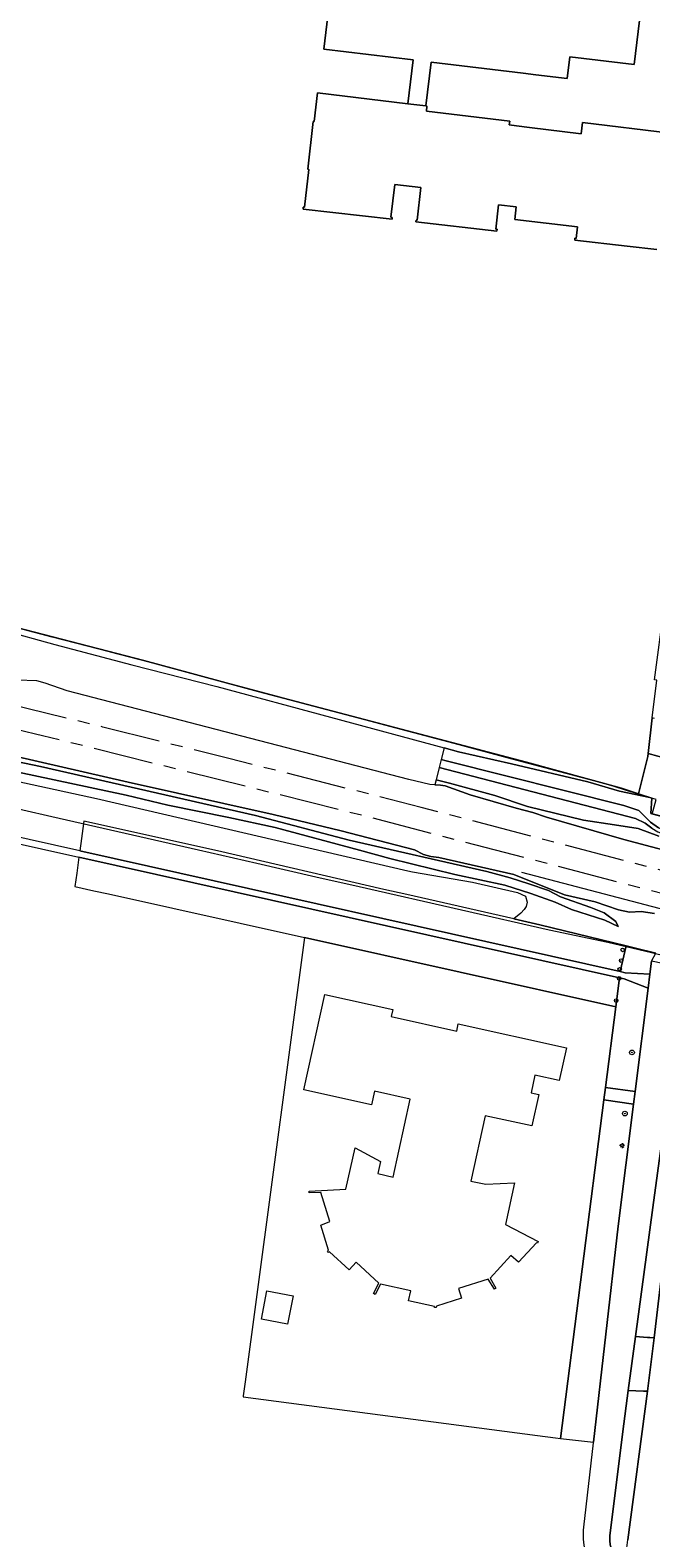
# Model space of a CAD drawing. Header units: metres. Extents: x 168032 to 180145, y 382923 to 399665.
# Tile 48 of 256: x 177411 to 177514, y 386612 to 386864. Entities that reach past the tile are written whole.
import ezdxf
from ezdxf.enums import TextEntityAlignment as Align

# ---------------------------------------------------------------- set-up
doc = ezdxf.new("R2010")
doc.units = ezdxf.units.M
doc.linetypes.add('AM-AS', pattern=[16, 10, -2, 2, -2])
doc.layers.get('0').update_dxf_attribs({"color": 8, "lineweight": 18})
for name, color, linetype, lineweight in [('B-WE-AM-AS_SPOOR-G', 8, 'AM-AS', 18), ('B-WE-GR-BOOM-S', 8, 'Continuous', 18), ('B-WE-GR-GRAS-GV', 8, 'Continuous', 18), ('B-WE-GR-GROENVOORZIENING-GV', 8, 'Continuous', 18), ('B-WE-IE-TERREINAFSCHEIDING_KUNSTMATIG_HEKWERK-G', 8, 'IE-TERREINAFSCHEIDING-KUNSTMATIG', 18), ('B-WE-KL-ET_LS_OV_LICHTMAST-S', 8, 'Continuous', 18), ('B-WE-OG-BEBOUWING-GV', 8, 'Continuous', 18), ('B-WE-OG-TERREIN_CULTUURSCHEIDING-GV', 8, 'Continuous', 18), ('B-WE-OG-TERREIN_ERF-GV', 8, 'Continuous', 18), ('B-WE-OG-WATER_SLOOT-GV', 8, 'Continuous', 18), ('B-WE-VH-VERHARDING_BETONSTRAATSTEEN-GV', 8, 'Continuous', 18), ('B-WE-VH-VERHARDING_HALFVERHARDING-GV', 8, 'Continuous', 18), ('B-WE-VW-AFSLUITPAAL-S', 8, 'Continuous', 18)]:
    doc.layers.add(name, color=color, linetype=linetype, lineweight=lineweight)
doc.styles.add('NLCS-ISO', font='NLCS-ISO.ttf')
doc.linetypes.add('IE-TERREINAFSCHEIDING-KUNSTMATIG', pattern='A,4,[82,NLCS.SHX,S=0.75,R=90,X=0,Y=0],4,-2', length=10)

# ---------------------------------------------------------------- blocks, each defined once
blk = doc.blocks.new('SKL-ET_OV_LICHTMAST-SO')
at = {"color": 0, "linetype": 'ByBlock', "lineweight": 18}
for points in [[(-1.2, 0), (-2, 0)], [(-1.4, 1.4), (-0.9, 0.9)], [(0, 2), (0, 1.2)], [(0.9, 0.9), (1.4, 1.4)], [(2, 0), (1.2, 0)], [(-1.4, -1.4), (-0.9, -0.9)], [(0, -1.2), (0, -2)], [(0.9, -0.9), (1.4, -1.4)]]:
    blk.add_lwpolyline(points, dxfattribs=at)
blk.add_circle((0, 0), 1, dxfattribs=at)
blk = doc.blocks.new('SVW-AFSLUITPAAL-SO')
at = {"lineweight": 18}
blk.add_circle((0, 0), 1.5, dxfattribs=at)
at = {"lineweight": 18, "style": 'NLCS-ISO'}
blk.add_text('af', height=1.8, dxfattribs=at).set_placement((0, 0), align=Align.MIDDLE_CENTER)
blk = doc.blocks.new('SGR-BOOM_01-SO')
at = {"linetype": 'ByBlock', "lineweight": 18}
h = blk.add_hatch(color=0, dxfattribs=at)
h.dxf.hatch_style = 1
edge = h.paths.add_edge_path()
edge.add_arc((0, 0), 0.25, 0, 360)
at = {"color": 0, "linetype": 'ByBlock', "lineweight": 18}
for radius in [2, 0.25]:
    blk.add_circle((0, 0), radius, dxfattribs=at)

msp = doc.modelspace()

# ---------------------------------------------------------------- linework, layer by layer
at = {"layer": 'B-WE-AM-AS_SPOOR-G', "flags": 128}
for points in [[(179380.56, 386227.897), (179280.691, 386254.427), (179197.292, 386276.742), (179117.295, 386297.84), (178883.939, 386359.862), (178789.488, 386385.042), (178650.786, 386421.814), (177949.796, 386608.25), (177899.355, 386621.742), (177883.661, 386625.83), (177761.716, 386658.41), (177677.272, 386680.748), (177510.328, 386725.152), (177475.793, 386734.204), (177443.681, 386742.369), (177422.648, 386747.621), (177396.256, 386754.087), (177344.301, 386766.36), (177314.281, 386773.123), (177290.142, 386778.42), (177251.997, 386786.543), (177200.815, 386797.094), (177161.929, 386805.309), (177142.85, 386809.451), (177111.721, 386816.433)], [(179379.452, 386224.445), (179036.882, 386315.605), (178542.27, 386447.026), (178266.985, 386520.332), (178071.45, 386572.173), (178007.591, 386589.22), (177824.506, 386637.819), (177536.111, 386714.539), (177467.167, 386732.554), (177418.083, 386744.814), (177377.577, 386754.585), (177342.082, 386762.874), (177296.806, 386772.956), (177249.869, 386782.919), (177171.875, 386799.144), (177140.68, 386805.872), (177110.886, 386812.66)]]:
    msp.add_lwpolyline(points, dxfattribs=at)
at = {"layer": 'B-WE-GR-GRAS-GV', "flags": 128}
msp.add_lwpolyline([(177343.65, 386780.461), (177371.528, 386772.843), (177396.906, 386766.285), (177414.639, 386761.394), (177427.526, 386757.997), (177441.715, 386754.388), (177479.642, 386744.126), (177482.058, 386743.472), (177490.905, 386741.478), (177503.622, 386738.441), (177508.912, 386736.934), (177513.957, 386735.841), (177512.593, 386736.307), (177512.068, 386736.48), (177509.242, 386737.41), (177493.364, 386741.731), (177448.576, 386753.572), (177429.494, 386758.706), (177398.95, 386766.634), (177387.565, 386769.556), (177353.81, 386778.436), (177343.849, 386781.056)], close=True, dxfattribs=at)
for points in [[(177514.758, 386716.462), (177512.54, 386716.802), (177510.564, 386716.674), (177508.755, 386717.114), (177504.816, 386718.414), (177499.745, 386719.619), (177491.255, 386723.008), (177478.737, 386725.844), (177477.399, 386726.005), (177476.169, 386726.32), (177474.697, 386727.102), (177462.451, 386730.299), (177451.116, 386732.991), (177426.896, 386738.41), (177404.284, 386743.576)], [(177408.556, 386740.06), (177426.555, 386736.263), (177433.494, 386734.571), (177443.684, 386732.509), (177451.409, 386730.836), (177465.53, 386727.068), (177470.573, 386725.639), (177481.395, 386722.995), (177489.739, 386721.233), (177494.114, 386719.837), (177498.153, 386718.388), (177500.886, 386717.142), (177506.479, 386715.369), (177508.705, 386714.287), (177508.313, 386715.132), (177506.349, 386716.589), (177504.098, 386717.476), (177499.069, 386719.245), (177497.045, 386720.328), (177493.764, 386721.438), (177490.673, 386722.42), (177486.754, 386723.511), (177463.808, 386728.731), (177448.127, 386732.842), (177412.246, 386741.006), (177405.595, 386742.439)], [(177405.595, 386742.439), (177412.246, 386741.006), (177448.127, 386732.842), (177463.808, 386728.731), (177486.754, 386723.511), (177490.673, 386722.42), (177493.764, 386721.438), (177497.045, 386720.328), (177499.069, 386719.245), (177504.098, 386717.476), (177506.349, 386716.589), (177508.313, 386715.132), (177508.705, 386714.287), (177506.479, 386715.369), (177500.886, 386717.142), (177498.153, 386718.388), (177494.114, 386719.837), (177489.739, 386721.233), (177481.395, 386722.995), (177470.573, 386725.639), (177465.53, 386727.068), (177451.409, 386730.836), (177443.684, 386732.509), (177433.494, 386734.571), (177426.555, 386736.263), (177408.556, 386740.06)], [(177397.527, 386740.942), (177421.591, 386735.666), (177473.594, 386723.581), (177474.37, 386723.447), (177484.345, 386721.731), (177491.874, 386719.985), (177493.204, 386719.384), (177493.485, 386718.37), (177493.303, 386717.655), (177492.97, 386717.139), (177492.449, 386716.511), (177491.266, 386715.571), (177495.61, 386714.584), (177510.03, 386711.072), (177511.371, 386710.75), (177514.95, 386709.826)], [(177515.48, 386729.409), (177512.022, 386730.693), (177508.062, 386731.264), (177502.892, 386732.048), (177493.567, 386734.365), (177488.069, 386736.198), (177480.556, 386738.253), (177478.308, 386738.8), (177478.104, 386737.983), (177479.032, 386737.914), (177479.819, 386737.773), (177483.952, 386736.268), (177491.638, 386734.051), (177494.421, 386733.368), (177496.701, 386732.59), (177509.634, 386728.811), (177529.177, 386723.661)]]:
    msp.add_lwpolyline(points, dxfattribs=at)
at = {"layer": 'B-WE-GR-GROENVOORZIENING-GV', "flags": 128}
msp.add_lwpolyline([(177525.71, 386739.48), (177523.465, 386740.179), (177518.415, 386741.056), (177518.539, 386741.855), (177513.683, 386743.208), (177513.623, 386742.699), (177512.068, 386736.48), (177512.593, 386736.307), (177513.957, 386735.841), (177514.294, 386735.726), (177514.112, 386733.166), (177514.779, 386732.993), (177524.151, 386730.56), (177525.246, 386738.929), (177525.616, 386738.827)], close=True, dxfattribs=at)
at = {"layer": 'B-WE-IE-TERREINAFSCHEIDING_KUNSTMATIG_HEKWERK-G', "flags": 128}
for points in [[(177121.174, 386804.144), (177121.591, 386804.048), (177119.739, 386795.938), (177126.882, 386794.364), (177131.77, 386793.311), (177144.044, 386790.702), (177152.924, 386788.775), (177160.274, 386787.222), (177170.032, 386785.18), (177174.924, 386784.127), (177187.138, 386781.582), (177192.089, 386780.553), (177199.383, 386778.996), (177211.575, 386776.45), (177218.943, 386774.897), (177228.803, 386772.833), (177236.139, 386771.382), (177242.045, 386770.07), (177246.889, 386769.05), (177258.775, 386766.532), (177268.531, 386764.445), (177275.859, 386762.899), (177283.261, 386761.357), (177302.778, 386757.253), (177315.038, 386754.694), (177324.83, 386752.65), (177337.017, 386749.962), (177345.923, 386747.927), (177358.079, 386745.26), (177370.542, 386742.452), (177377.64, 386740.886), (177394.694, 386737.136), (177404.426, 386734.905), (177414.179, 386732.68), (177423.956, 386730.433), (177431.279, 386728.758), (177438.609, 386727.09), (177448.345, 386724.863), (177458.199, 386722.602), (177465.43, 386720.974), (177482.516, 386717.103), (177497.174, 386713.775), (177506.955, 386711.673), (177514.24, 386709.971), (177521.552, 386708.207), (177528.871, 386706.362), (177536.116, 386704.485), (177542.391, 386702.777), (177549.653, 386700.807), (177564.074, 386696.905), (177571.314, 386694.937), (177585.739, 386691.006), (177593.007, 386689.028), (177597.799, 386687.731), (177600.244, 386687.046), (177607.461, 386685.091), (177619.557, 386681.804), (177624.416, 386680.449), (177623.754, 386678.004), (177630.385, 386676.277), (177632.829, 386675.709), (177637.626, 386674.351), (177659.381, 386668.635), (177673.841, 386664.846), (177683.482, 386662.322), (177685.965, 386661.688), (177693.199, 386659.798), (177705.239, 386656.639), (177712.465, 386654.711), (177722.125, 386652.196), (177731.844, 386649.672), (177741.271, 386647.158), (177766.687, 386640.36), (177769.686, 386639.5), (177793.844, 386632.949), (177798.711, 386631.643), (177805.935, 386629.707), (177808.349, 386629.032), (177815.79, 386628.207), (177825.709, 386627.162), (177833.186, 386626.353), (177838.119, 386625.849), (177840.571, 386625.37), (177845.446, 386624.361), (177850.411, 386623.382), (177857.724, 386621.932), (177882.25, 386615.35), (177884.302, 386614.82), (177898.647, 386611.111), (177899.79, 386610.815), (177905.59, 386609.111), (177906.698, 386608.841), (177915.275, 386606.525), (177927.651, 386603.226), (177932.156, 386602.032), (177934.222, 386600.64), (177936.593, 386599.894), (177941.39, 386598.561), (177966.333, 386591.706), (177972.69, 386589.936), (177982.305, 386587.258), (177999.2, 386582.648), (178008.978, 386579.945), (178009.664, 386582.3), (178019.564, 386579.794), (178038.895, 386574.713), (178087.17, 386561.719), (178103.992, 386557.211), (178113.574, 386554.641), (178125.675, 386551.362), (178152.443, 386544.142), (178195.903, 386532.567), (178254.02, 386517.024), (178258.661, 386515.697), (178287.571, 386507.886), (178299.59, 386504.596), (178323.701, 386498.059), (178338.26, 386494.223), (178350.249, 386490.992), (178362.329, 386487.805), (178381.716, 386482.7), (178415.334, 386473.724), (178427.436, 386470.532), (178439.504, 386467.329), (178461.185, 386461.551), (178480.441, 386456.452), (178499.74, 386451.369), (178514.192, 386447.565), (178528.616, 386443.799), (178543.131, 386440.025), (178552.794, 386437.52), (178564.882, 386434.404), (178579.417, 386430.703), (178596.196, 386426.241), (178632.387, 386416.44), (178661.24, 386408.616), (178680.553, 386403.369), (178680.209, 386402.374), (178692.351, 386399.241), (178702.021, 386396.711), (178714.128, 386393.601), (178723.783, 386391.089), (178733.483, 386388.588), (178745.543, 386385.461), (178752.776, 386383.573), (178762.473, 386381.037), (178767.337, 386379.781), (178776.988, 386377.304), (178786.665, 386374.781), (178793.909, 386372.898), (178803.596, 386370.35), (178813.265, 386367.852), (178822.913, 386365.328), (178835.022, 386362.198), (178847.134, 386359.029), (178859.204, 386355.879), (178866.441, 386353.99), (178873.739, 386352.111), (178885.836, 386348.965), (178897.916, 386345.794), (178905.136, 386343.926), (178910.003, 386342.643), (178917.191, 386340.65), (178924.431, 386338.552), (178934.017, 386335.763), (178945.961, 386332.311), (178965.166, 386326.757), (178977.166, 386323.252), (178986.778, 386320.446), (178993.994, 386318.503), (179037.358, 386307.297), (179042.405, 386305.978), (179044.9, 386306.45)], [(177852.201, 386641.401), (177847.033, 386642.865), (177840.544, 386646.195), (177824.143, 386650.751), (177809.891, 386654.587), (177781.922, 386662.312), (177778.668, 386663.163), (177761.178, 386668.09), (177741.169, 386673.325), (177728.927, 386676.709), (177708.918, 386681.951), (177689.603, 386686.957), (177668.383, 386692.399), (177659.471, 386694.754), (177613.822, 386706.93), (177610.825, 386707.712), (177550.345, 386723.609), (177528.869, 386729.249), (177514.357, 386733.082), (177515.023, 386735.53), (177510.241, 386736.946), (177507.833, 386737.734), (177505.438, 386738.429), (177490.971, 386742.272), (177481.302, 386744.879), (177471.646, 386747.426), (177462.003, 386750.013), (177443.25, 386755.008), (177433.615, 386757.592), (177423.943, 386760.118), (177414.22, 386762.643), (177404.466, 386765.159), (177392.429, 386768.254), (177387.895, 386769.473), (177371.179, 386774.045), (177349.551, 386779.796), (177323.073, 386786.815), (177310.044, 386790.165)], [(177512.068, 386736.48), (177509.242, 386737.41), (177493.364, 386741.731), (177448.576, 386753.572), (177429.494, 386758.706), (177398.95, 386766.634), (177387.565, 386769.556), (177353.81, 386778.436)], [(177512.068, 386736.48), (177513.623, 386742.699)], [(177513.623, 386742.699), (177513.683, 386743.208)], [(177557.387, 386721.877), (177546.23, 386724.829), (177524.151, 386730.56), (177514.779, 386732.993), (177514.112, 386733.166), (177514.294, 386735.726), (177512.593, 386736.307), (177512.068, 386736.48)], [(177521.25, 386715.786), (177492.581, 386723.323)], [(177510.03, 386711.072), (177495.61, 386714.584)], [(177514.95, 386709.826), (177511.371, 386710.75), (177510.03, 386711.072)]]:
    msp.add_lwpolyline(points, dxfattribs=at)
at = {"layer": 'B-WE-OG-BEBOUWING-GV', "flags": 128}
for points in [[(177462.951, 386870.614), (177461.075, 386870.843), (177461.16, 386871.539), (177460.842, 386871.577), (177459.531, 386860.837), (177474.485, 386859.021), (177473.596, 386851.702), (177476.565, 386851.347), (177477.453, 386858.661), (177492.799, 386856.797), (177494.931, 386856.538), (177500.194, 386855.899), (177500.636, 386859.541), (177511.359, 386858.248), (177512.921, 386871.204), (177517.339, 386870.672), (177517.255, 386869.977), (177517.573, 386869.938)], [(177517.36, 386846.775), (177502.715, 386848.551), (177502.491, 386846.709), (177493.864, 386847.756), (177491.69, 386848.019), (177490.489, 386848.165), (177490.573, 386848.815), (177476.672, 386850.476), (177476.773, 386851.322), (177476.565, 386851.347), (177473.596, 386851.702), (177458.513, 386853.505), (177457.969, 386848.736), (177457.78, 386848.757), (177456.867, 386840.769), (177457.076, 386840.745), (177456.353, 386834.416), (177456.124, 386834.443), (177456.087, 386834.115), (177470.94, 386832.418), (177470.976, 386832.736), (177470.758, 386832.761), (177471.383, 386838.215), (177475.763, 386837.715), (177475.141, 386832.27), (177474.972, 386832.289), (177474.934, 386831.961), (177488.446, 386830.417), (177488.484, 386830.745), (177488.265, 386830.77), (177488.727, 386834.814), (177491.658, 386834.479), (177491.415, 386832.353), (177501.897, 386831.155), (177501.677, 386829.228), (177501.458, 386829.253), (177501.422, 386828.935), (177510.175, 386827.935), (177515.143, 386827.367)]]:
    msp.add_lwpolyline(points, dxfattribs=at)
at = {"layer": 'B-WE-OG-TERREIN_CULTUURSCHEIDING-GV', "flags": 128}
for points in [[(177419.492, 386731.887), (177418.822, 386726.947), (177509.034, 386706.776), (177510.03, 386711.072), (177495.61, 386714.584), (177491.266, 386715.571), (177473.391, 386719.634), (177469.581, 386720.5), (177441.825, 386726.948)], [(177418.676, 386725.87), (177418.306, 386723.21), (177418.004, 386720.973), (177421.189, 386720.268), (177423.599, 386719.734), (177456.337, 386712.483), (177508.282, 386700.901), (177508.898, 386705.716)], [(177514.95, 386709.826), (177511.371, 386710.75), (177510.03, 386711.072), (177509.034, 386706.776), (177509.876, 386706.588), (177513.994, 386706.33), (177514.271, 386708.52)], [(177513.7, 386704.006), (177509.689, 386705.539), (177508.898, 386705.716), (177508.282, 386700.901), (177506.558, 386687.432), (177511.516, 386686.743)], [(177520.365, 386693.52), (177521.109, 386697.747), (177521.911, 386700.642), (177520.512, 386700.544), (177518.986, 386700.437), (177518.053, 386693.589), (177514.479, 386667.359), (177511.579, 386645.81), (177513.565, 386645.684), (177513.964, 386645.664), (177514.695, 386645.628), (177517.718, 386671.157), (177519.778, 386688.56)], [(177508.674, 386664.271), (177511.247, 386684.616), (177506.29, 386685.335), (177499.054, 386628.803), (177504.54, 386628.175)]]:
    msp.add_lwpolyline(points, close=True, dxfattribs=at)
for points in [[(177513.555, 386636.678), (177512.889, 386636.708), (177510.369, 386636.823), (177509.447, 386629.972), (177507.314, 386612.539)], [(177509.735, 386607.43), (177510.316, 386611.878), (177513.555, 386636.678)]]:
    msp.add_lwpolyline(points, dxfattribs=at)
at = {"layer": 'B-WE-OG-TERREIN_CULTUURSCHEIDING-GV'}
msp.add_lwpolyline([(177507.314, 386612.539, 0.2797394), (177509.735, 386607.43)], format="xyb", dxfattribs=at)
at = {"layer": 'B-WE-OG-TERREIN_ERF-GV', "flags": 128}
for points in [[(177398.95, 386766.634), (177429.494, 386758.706), (177448.576, 386753.572), (177493.364, 386741.731), (177509.242, 386737.41), (177512.068, 386736.48), (177513.623, 386742.699), (177513.683, 386743.208), (177514.378, 386749.141), (177515.119, 386755.463), (177514.766, 386755.514), (177521.199, 386804.044), (177519.637, 386805.877), (177520.549, 386812.14), (177522.667, 386814.131), (177529.975, 386872.092)], [(177458.513, 386853.505), (177473.596, 386851.702), (177474.485, 386859.021), (177459.531, 386860.837), (177460.842, 386871.577), (177461.16, 386871.539), (177461.075, 386870.843), (177462.951, 386870.614)], [(177512.921, 386871.204), (177511.359, 386858.248), (177500.636, 386859.541), (177500.194, 386855.899), (177494.931, 386856.538), (177492.799, 386856.797), (177477.453, 386858.661), (177476.565, 386851.347), (177476.773, 386851.322), (177476.672, 386850.476), (177490.573, 386848.815), (177490.489, 386848.165), (177491.69, 386848.019), (177493.864, 386847.756), (177502.491, 386846.709), (177502.715, 386848.551), (177517.36, 386846.775)], [(177515.143, 386827.367), (177510.175, 386827.935), (177501.422, 386828.935), (177501.458, 386829.253), (177501.677, 386829.228), (177501.897, 386831.155), (177491.415, 386832.353), (177491.658, 386834.479), (177488.727, 386834.814), (177488.265, 386830.77), (177488.484, 386830.745), (177488.446, 386830.417), (177474.934, 386831.961), (177474.972, 386832.289), (177475.141, 386832.27), (177475.763, 386837.715), (177471.383, 386838.215), (177470.758, 386832.761), (177470.976, 386832.736), (177470.94, 386832.418), (177456.087, 386834.115), (177456.124, 386834.443), (177456.353, 386834.416), (177457.076, 386840.745), (177456.867, 386840.769), (177457.78, 386848.757), (177457.969, 386848.736), (177458.513, 386853.505)], [(177615.013, 386605.957), (177618.065, 386634.384), (177618.146, 386635.131), (177619.854, 386651.043), (177576.183, 386655.978), (177556.888, 386660.865), (177554.845, 386653.11), (177548.55, 386654.768), (177549.485, 386658.317), (177540.163, 386660.773), (177539.072, 386656.634), (177529.336, 386659.191), (177530.707, 386664.393), (177531.19, 386664.266), (177531.929, 386667.07), (177531.445, 386667.198), (177531.537, 386667.544), (177517.718, 386671.157), (177514.695, 386645.628), (177513.555, 386636.678), (177510.316, 386611.878)]]:
    msp.add_lwpolyline(points, dxfattribs=at)
for points in [[(177506.29, 386685.335), (177506.558, 386687.432), (177508.282, 386700.901), (177456.337, 386712.483), (177448.275, 386652.026), (177446.436, 386638.246), (177446.116, 386635.914), (177446.095, 386635.743), (177495.225, 386629.317), (177498.221, 386628.915), (177499.054, 386628.803)], [(177478.349, 386650.89), (177478.331, 386650.692), (177478.023, 386650.671), (177478.002, 386650.845), (177473.698, 386651.772), (177474.072, 386653.449), (177469.026, 386654.549), (177468.105, 386652.858), (177467.83, 386652.993), (177468.761, 386654.738), (177464.944, 386658.228), (177463.791, 386656.968), (177460.496, 386659.959), (177460.344, 386659.861), (177460.179, 386660.105), (177460.322, 386660.236), (177459.031, 386664.427), (177460.571, 386665.016), (177459.057, 386669.905), (177457.12, 386669.83), (177457.101, 386670.133), (177463.247, 386670.429), (177464.786, 386677.346), (177469.003, 386675.069), (177468.559, 386673.037), (177471.108, 386672.432), (177473.957, 386685.454), (177468.035, 386686.795), (177467.526, 386684.551), (177456.197, 386687.045), (177459.721, 386702.939), (177471.059, 386700.445), (177470.804, 386699.289), (177481.734, 386696.827), (177481.984, 386698.038), (177500.06, 386694.047), (177498.841, 386688.591), (177494.781, 386689.483), (177494.138, 386686.543), (177495.451, 386686.254), (177494.281, 386680.99), (177486.499, 386682.712), (177484.09, 386671.774), (177486.607, 386671.266), (177491.379, 386671.492), (177489.866, 386664.541), (177495.337, 386661.694), (177495.195, 386661.436), (177495.039, 386661.504), (177492.024, 386658.233), (177490.768, 386659.365), (177487.304, 386655.552), (177488.29, 386653.908), (177488.045, 386653.751), (177486.997, 386655.415), (177482.056, 386653.829), (177482.538, 386652.235)], [(177453.508, 386647.903), (177449.138, 386648.752), (177450.059, 386653.487), (177454.428, 386652.638)]]:
    msp.add_lwpolyline(points, close=True, dxfattribs=at)
at = {"layer": 'B-WE-OG-WATER_SLOOT-GV', "flags": 128}
msp.add_lwpolyline([(177479.163, 386742.214), (177478.819, 386740.839), (177511.548, 386732.347), (177513.175, 386731.569), (177514.281, 386730.714), (177515.311, 386730.098), (177517.74, 386729.174), (177528.948, 386726.159), (177528.972, 386726.77), (177517.434, 386729.978), (177516.109, 386730.429), (177515.399, 386730.794), (177514.097, 386731.723), (177512.112, 386733.691), (177509.637, 386734.503), (177479.974, 386741.967)], close=True, dxfattribs=at)
for points in [[(177514.779, 386732.993), (177514.112, 386733.166), (177514.294, 386735.726), (177513.957, 386735.841), (177508.912, 386736.934), (177503.622, 386738.441), (177490.905, 386741.478), (177482.058, 386743.472), (177479.642, 386744.126), (177479.163, 386742.214), (177479.974, 386741.967), (177509.637, 386734.503), (177512.112, 386733.691), (177514.097, 386731.723), (177515.399, 386730.794)], [(177514.281, 386730.714), (177513.175, 386731.569), (177511.548, 386732.347), (177478.819, 386740.839), (177478.308, 386738.8), (177480.556, 386738.253), (177488.069, 386736.198), (177493.567, 386734.365), (177502.892, 386732.048), (177508.062, 386731.264), (177512.022, 386730.693), (177515.48, 386729.409)]]:
    msp.add_lwpolyline(points, dxfattribs=at)
at = {"layer": 'B-WE-VH-VERHARDING_BETONSTRAATSTEEN-GV', "flags": 128}
for points in [[(177514.724, 386749.038), (177514.378, 386749.141), (177513.683, 386743.208), (177518.539, 386741.855), (177519.971, 386752.551)], [(177518.986, 386700.437), (177519.579, 386704.788), (177519.931, 386707.37), (177514.271, 386708.52), (177513.994, 386706.33), (177513.7, 386704.006), (177511.516, 386686.743), (177511.247, 386684.616), (177508.674, 386664.271), (177504.54, 386628.175), (177504.528, 386628.067), (177502.916, 386613.998)], [(177507.314, 386612.539), (177509.447, 386629.972), (177510.369, 386636.823), (177511.579, 386645.81), (177514.479, 386667.359), (177518.053, 386693.589), (177518.986, 386700.437)]]:
    msp.add_lwpolyline(points, dxfattribs=at)
for points in [[(177511.516, 386686.743), (177506.558, 386687.432), (177506.29, 386685.335), (177511.247, 386684.616)], [(177514.695, 386645.628), (177513.964, 386645.664), (177513.565, 386645.684), (177511.579, 386645.81), (177510.369, 386636.823), (177512.889, 386636.708), (177513.555, 386636.678)]]:
    msp.add_lwpolyline(points, close=True, dxfattribs=at)
at = {"layer": 'B-WE-VH-VERHARDING_BETONSTRAATSTEEN-GV'}
for points in [[(177502.916, 386613.998, 0.1025392), (177503.183, 386610.021)], [(177509.735, 386607.43, -0.2797394), (177507.314, 386612.539)]]:
    msp.add_lwpolyline(points, format="xyb", dxfattribs=at)
at = {"layer": 'B-WE-VH-VERHARDING_HALFVERHARDING-GV', "flags": 128}
msp.add_lwpolyline([(177418.822, 386726.947), (177226.471, 386769.955), (177223.526, 386770.613), (177186.841, 386777.139), (177121.275, 386787.552), (177120.822, 386787.686), (177120.049, 386787.915), (177120.245, 386785.83), (177120.975, 386786.082), (177121.785, 386786.362), (177186.65, 386775.951), (177208.73, 386772.355), (177209.669, 386771.937), (177212.033, 386771.661), (177223.247, 386769.394), (177226.223, 386768.86), (177418.676, 386725.87), (177508.898, 386705.716), (177509.689, 386705.539), (177513.7, 386704.006), (177513.994, 386706.33), (177509.876, 386706.588), (177509.034, 386706.776)], close=True, dxfattribs=at)
for points in [[(177529.177, 386723.661), (177509.634, 386728.811), (177496.701, 386732.59), (177494.421, 386733.368), (177491.638, 386734.051), (177483.952, 386736.268), (177479.819, 386737.773), (177479.032, 386737.914), (177478.104, 386737.983), (177477.238, 386738.047), (177473.73, 386738.848), (177416.714, 386753.687), (177413.02, 386754.966), (177411.666, 386755.32), (177408.395, 386755.454)], [(177404.284, 386743.576), (177426.896, 386738.41), (177451.116, 386732.991), (177462.451, 386730.299), (177474.697, 386727.102), (177476.169, 386726.32), (177477.399, 386726.005), (177478.737, 386725.844), (177491.255, 386723.008), (177499.745, 386719.619), (177504.816, 386718.414), (177508.755, 386717.114), (177510.564, 386716.674), (177512.54, 386716.802), (177514.758, 386716.462)]]:
    msp.add_lwpolyline(points, dxfattribs=at)

# ---------------------------------------------------------------- block references
at = {"layer": 'B-WE-GR-BOOM-S', "xscale": 0.2, "yscale": 0.2, "zscale": 0.2}
for p in [(177510.982, 386693.279), (177509.804, 386683.062)]:
    msp.add_blockref('SGR-BOOM_01-SO', p, dxfattribs=at)
at = {"layer": 'B-WE-KL-ET_LS_OV_LICHTMAST-S', "xscale": 0.2, "yscale": 0.2, "zscale": 0.2}
msp.add_blockref('SKL-ET_OV_LICHTMAST-SO', (177509.326, 386677.71), dxfattribs=at)
at = {"layer": 'B-WE-VW-AFSLUITPAAL-S', "xscale": 0.2, "yscale": 0.2, "zscale": 0.2}
for p in [(177509.429, 386710.4), (177508.93, 386707.154), (177509.184, 386708.615), (177508.846, 386705.629), (177508.352, 386701.933)]:
    msp.add_blockref('SVW-AFSLUITPAAL-SO', p, dxfattribs=at)

doc.saveas('drawing.dxf')
